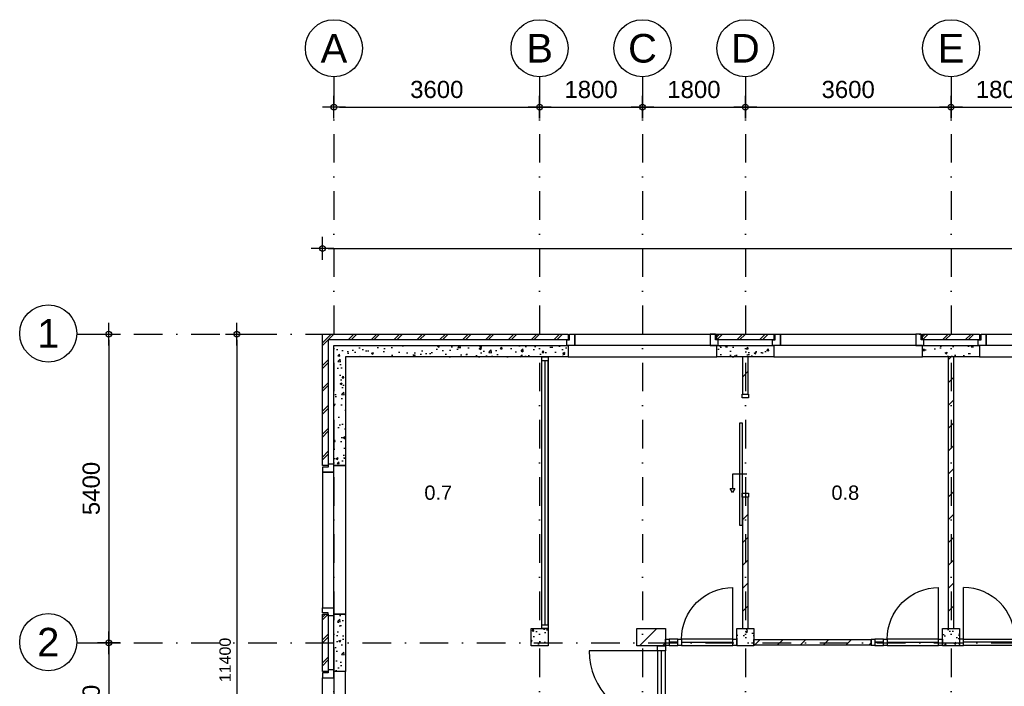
# Model space of a CAD drawing. Header units: millimetres. Extents: x -5500 to 79887, y -71178 to 5500.
# Tile 9 of 18: x -5500 to 11732, y -6160 to 5500. Entities that reach past the tile are written whole.
import ezdxf
from ezdxf.enums import TextEntityAlignment as Align

# ---------------------------------------------------------------- set-up
doc = ezdxf.new("R2010")
doc.units = ezdxf.units.MM
doc.header["$LTSCALE"] = 100
doc.linetypes.add('p_stramien$0$DASHDOT', pattern=[1, 0.5, -0.25, 0, -0.25])
for name, color, linetype in [('A--A21--_BUITENWAND', 9, 'Continuous'), ('A--A22--_BINNENWAND', 9, 'Continuous'), ('A--A28--_KONSTRUKTIES', 9, 'Continuous'), ('A--L21--_BUITENWAND', 4, 'Continuous'), ('A--L22--_BINNENWAND', 7, 'Continuous'), ('A--L28--_KONSTRUKTIES', 4, 'Continuous'), ('A--L31--_BUITENKOZIJN', 4, 'Continuous'), ('A--L32--_BINNENKOZIJN', 4, 'Continuous'), ('A--M$1A_MAATVOERING', 1, 'Continuous'), ('A--T$1A_0_25MM', 4, 'Continuous'), ('p_stramien$0$A--L$7A-_STRAMIEN', 250, 'p_stramien$0$DASHDOT'), ('p_stramien$0$A--M$1A_MAATVOERING', 1, 'Continuous'), ('p_stramien$0$A--T$1A_0_50MM', 3, 'Continuous')]:
    doc.layers.add(name, color=color, linetype=linetype)
doc.styles.add('p_stramien$0$TEXT-0_30', font='arial.ttf', dxfattribs={"height": 300})
doc.styles.add('p_stramien$0$TEXT-0_50', font='arial.ttf', dxfattribs={"height": 500})
doc.styles.add('TEXT-0_20', font='arial.ttf', dxfattribs={"height": 200})
doc.styles.add('TEXT-0_25', font='arial.ttf', dxfattribs={"height": 250})
doc.dimstyles.new('DIM-2', dxfattribs={"dimscale": 100, "dimtxt": 2, "dimasz": 1, "dimexe": 0, "dimexo": 0, "dimgap": 0, "dimtad": 0, "dimdec": 0, "dimzin": 0, "dimdsep": 46, "dimtxsty": 'TEXT-0_20', "dimblk1": 'MAATPUNT', "dimblk2": 'MAATPUNT', "dimsah": 1, "dimcen": 0, "dimse1": 1, "dimse2": 1, "dimclrd": 9, "dimclre": 1, "dimclrt": 2, "dimazin": 0, "dimtfac": 0.75, "dimtdec": 0, "dimtix": 1, "dimtmove": 2, "dimatfit": 3, "dimfxl": 0, "dimtvp": 1, "dimtolj": 1, "dimtzin": 0, "dimarcsym": 0})
doc.dimstyles.new('p_stramien$0$DIM-3', dxfattribs={"dimscale": 100, "dimtxt": 3, "dimasz": 1, "dimexe": 0, "dimexo": 0, "dimgap": 0, "dimtad": 0, "dimdec": 0, "dimzin": 0, "dimdsep": 46, "dimtxsty": 'p_stramien$0$TEXT-0_30', "dimblk1": 'p_stramien$0$MAATPUNT', "dimblk2": 'p_stramien$0$MAATPUNT', "dimsah": 1, "dimcen": 0, "dimse1": 1, "dimse2": 1, "dimclrd": 9, "dimclre": 1, "dimclrt": 3, "dimazin": 0, "dimtfac": 0.75, "dimtdec": 0, "dimtix": 1, "dimtmove": 2, "dimatfit": 3, "dimfxl": 0, "dimtvp": 1, "dimtolj": 1, "dimtzin": 0, "dimarcsym": 0})
pattern_1 = [(45, (0, 50), (-200, 200), []), (45, (50, 50), (-200, 200), [])]
pattern_2 = [(45, (0, 0), (-200, 200), [])]

# ---------------------------------------------------------------- blocks, each defined once
blk = doc.blocks.new('bi_koz_1250')
at = {"layer": 'A--L32--_BINNENKOZIJN', "color": 1}
for points in [[(-57, -67), (57, -67), (57, 0), (-57, 0)], [(0, -67), (57, -67), (57, -967), (0, -967)], [(-57, -1034), (57, -1034), (57, -967), (-57, -967)], [(-57, -1250), (57, -1250), (57, -1183), (-57, -1183)]]:
    blk.add_lwpolyline(points, close=True, dxfattribs=at)
at = {"layer": 'A--L32--_BINNENKOZIJN', "color": 9}
for points in [[(-57, -67), (57, -67), (57, -967), (-57, -967)], [(-57, -1034), (0, -1034), (0, -1183), (-57, -1183)], [(0, -1034), (57, -1034), (57, -1183), (0, -1183)]]:
    blk.add_lwpolyline(points, close=True, dxfattribs=at)
blk.add_lwpolyline([(57, -67), (957, -67)], dxfattribs=at)
blk.add_arc((57, -67), 900, 270, 0, dxfattribs=at)
blk = doc.blocks.new('bu_koz_2600')
at = {"layer": 'A--L21--_BUITENWAND', "color": 9}
blk.add_lwpolyline([(0, -300), (2600, -300), (2600, -100), (0, -100)], close=True, dxfattribs=at)
at = {"layer": 'A--L31--_BUITENKOZIJN', "color": 1}
for points in [[(-25, 0), (25, 0), (25, 100), (115, 100), (115, -100), (-25, -100), (-25, 0)], [(2625, 0), (2575, 0), (2575, 100), (2485, 100), (2485, -100), (2625, -100), (2625, 0)]]:
    blk.add_lwpolyline(points, dxfattribs=at)
at = {"layer": 'A--L31--_BUITENKOZIJN', "color": 9}
blk.add_lwpolyline([(115, 100), (2485, 100), (2485, -100), (115, -100)], close=True, dxfattribs=at)
blk = doc.blocks.new('bi_koz_sfd_1800')
at = {"layer": 'A--L32--_BINNENKOZIJN', "color": 1}
for points in [[(-57, -67), (57, -67), (57, 0), (-57, 0)], [(57, -500), (57, -2300), (97, -2300), (97, -500)], [(-57, -1800), (57, -1800), (57, -1733), (-57, -1733)]]:
    blk.add_lwpolyline(points, close=True, dxfattribs=at)
at = {"layer": 'A--L32--_BINNENKOZIJN', "color": 7}
blk.add_lwpolyline([(-28, -1400), (222, -1400), (222, -1650)], dxfattribs=at)
for points in [[(181, -1650), (222, -1720), (263, -1650)], [(222, -1650), (222, -1650), (222, -1650)]]:
    blk.add_lwpolyline(points, close=True, dxfattribs=at)
blk = doc.blocks.new('bi_koz_2210')
at = {"color": 9}
blk.add_lwpolyline([(-57, -90), (-1257, -90)], dxfattribs=at)
at = {"layer": 'A--L32--_BINNENKOZIJN', "color": 1}
for points in [[(78, -90), (-57, -90), (-57, 0), (78, 0)], [(10.5, -90), (-57, -90), (-57, -1290), (10.5, -1290)], [(78, -1380), (-57, -1380), (-57, -1290), (78, -1290)], [(78, -2210), (-57, -2210), (-57, -2120), (78, -2120)]]:
    blk.add_lwpolyline(points, close=True, dxfattribs=at)
at = {"layer": 'A--L32--_BINNENKOZIJN', "color": 9}
for points in [[(78, -90), (-57, -90), (-57, -1290), (78, -1290)], [(10.5, -1380), (-57, -1380), (-57, -2120), (10.5, -2120)], [(78, -1380), (10.5, -1380), (10.5, -2120), (78, -2120)]]:
    blk.add_lwpolyline(points, close=True, dxfattribs=at)
blk.add_arc((-57, -90), 1200, 180, 270, dxfattribs=at)
blk = doc.blocks.new('bu_koz_1750')
at = {"layer": 'A--L31--_BUITENKOZIJN', "color": 1}
for points in [[(0, 1775), (0, 1725), (-100, 1725), (-100, 1635), (100, 1635), (100, 1775), (0, 1775)], [(0, -25), (0, 25), (-100, 25), (-100, 115), (100, 115), (100, -25), (0, -25)]]:
    blk.add_lwpolyline(points, dxfattribs=at)
at = {"layer": 'A--L31--_BUITENKOZIJN', "color": 9}
for points in [[(100, 0), (300, 0), (300, 1750), (100, 1750)], [(-100, 115), (-100, 1635), (100, 1635), (100, 115)]]:
    blk.add_lwpolyline(points, close=True, dxfattribs=at)
blk = doc.blocks.new('p_stramien$0$stramien')
at = {"layer": 'p_stramien$0$A--M$1A_MAATVOERING', "color": 1}
blk.add_circle((0, 0), 500, dxfattribs=at)
at = {"layer": 'p_stramien$0$A--T$1A_0_50MM', "style": 'p_stramien$0$TEXT-0_50'}
blk.add_attdef('AS', text='', height=500, dxfattribs=at).set_placement((0, 0), align=Align.MIDDLE_CENTER)
blk = doc.blocks.new('p_stramien$0$MAATPUNT')
at = {"color": 9, "linetype": 'Continuous'}
for p, q in [((0, 2), (0, -2)), ((-2, 0), (2, 0))]:
    blk.add_line(p, q, dxfattribs=at)
at = {"color": 1, "linetype": 'Continuous'}
blk.add_circle((0, 0), 0.5, dxfattribs=at)
blk = doc.blocks.new('*D274')
at = {"layer": 'p_stramien$0$A--M$1A_MAATVOERING', "color": 9, "lineweight": -2}
blk.add_line((100, 3971), (3500, 3971), dxfattribs=at)
at = {"layer": 'p_stramien$0$A--M$1A_MAATVOERING', "color": 9, "lineweight": -2, "xscale": 100, "yscale": 100, "zscale": 100, "rotation": 180}
blk.add_blockref('p_stramien$0$MAATPUNT', (0, 3971), dxfattribs=at)
at = {"layer": 'p_stramien$0$A--M$1A_MAATVOERING', "color": 9, "lineweight": -2, "xscale": 100, "yscale": 100, "zscale": 100}
blk.add_blockref('p_stramien$0$MAATPUNT', (3600, 3971), dxfattribs=at)
at = {"layer": 'p_stramien$0$A--M$1A_MAATVOERING', "color": 3, "insert": (1800, 4278), "char_height": 300, "attachment_point": 5, "style": 'p_stramien$0$TEXT-0_30'}
blk.add_mtext('\\A1;3600', dxfattribs=at)
blk = doc.blocks.new('*D272')
at = {"layer": 'p_stramien$0$A--M$1A_MAATVOERING', "color": 9, "lineweight": -2}
blk.add_line((3700, 3971), (5300, 3971), dxfattribs=at)
at = {"layer": 'p_stramien$0$A--M$1A_MAATVOERING', "color": 9, "lineweight": -2, "xscale": 100, "yscale": 100, "zscale": 100, "rotation": 180}
blk.add_blockref('p_stramien$0$MAATPUNT', (3600, 3971), dxfattribs=at)
at = {"layer": 'p_stramien$0$A--M$1A_MAATVOERING', "color": 9, "lineweight": -2, "xscale": 100, "yscale": 100, "zscale": 100}
blk.add_blockref('p_stramien$0$MAATPUNT', (5400, 3971), dxfattribs=at)
at = {"layer": 'p_stramien$0$A--M$1A_MAATVOERING', "color": 3, "insert": (4500, 4278), "char_height": 300, "attachment_point": 5, "style": 'p_stramien$0$TEXT-0_30'}
blk.add_mtext('\\A1;1800', dxfattribs=at)
blk = doc.blocks.new('*D291')
at = {"layer": 'p_stramien$0$A--M$1A_MAATVOERING', "color": 9, "lineweight": -2}
blk.add_line((5500, 3971), (7100, 3971), dxfattribs=at)
at = {"layer": 'p_stramien$0$A--M$1A_MAATVOERING', "color": 9, "lineweight": -2, "xscale": 100, "yscale": 100, "zscale": 100, "rotation": 180}
blk.add_blockref('p_stramien$0$MAATPUNT', (5400, 3971), dxfattribs=at)
at = {"layer": 'p_stramien$0$A--M$1A_MAATVOERING', "color": 9, "lineweight": -2, "xscale": 100, "yscale": 100, "zscale": 100}
blk.add_blockref('p_stramien$0$MAATPUNT', (7200, 3971), dxfattribs=at)
at = {"layer": 'p_stramien$0$A--M$1A_MAATVOERING', "color": 3, "insert": (6300, 4278), "char_height": 300, "attachment_point": 5, "style": 'p_stramien$0$TEXT-0_30'}
blk.add_mtext('\\A1;1800', dxfattribs=at)
blk = doc.blocks.new('*D284')
at = {"layer": 'p_stramien$0$A--M$1A_MAATVOERING', "color": 9, "lineweight": -2}
blk.add_line((7300, 3971), (10700, 3971), dxfattribs=at)
at = {"layer": 'p_stramien$0$A--M$1A_MAATVOERING', "color": 9, "lineweight": -2, "xscale": 100, "yscale": 100, "zscale": 100, "rotation": 180}
blk.add_blockref('p_stramien$0$MAATPUNT', (7200, 3971), dxfattribs=at)
at = {"layer": 'p_stramien$0$A--M$1A_MAATVOERING', "color": 9, "lineweight": -2, "xscale": 100, "yscale": 100, "zscale": 100}
blk.add_blockref('p_stramien$0$MAATPUNT', (10800, 3971), dxfattribs=at)
at = {"layer": 'p_stramien$0$A--M$1A_MAATVOERING', "color": 3, "insert": (9000, 4278), "char_height": 300, "attachment_point": 5, "style": 'p_stramien$0$TEXT-0_30'}
blk.add_mtext('\\A1;3600', dxfattribs=at)
blk = doc.blocks.new('*D295')
at = {"layer": 'p_stramien$0$A--M$1A_MAATVOERING', "color": 9, "lineweight": -2}
blk.add_line((10900, 3971), (12500, 3971), dxfattribs=at)
at = {"layer": 'p_stramien$0$A--M$1A_MAATVOERING', "color": 9, "lineweight": -2, "xscale": 100, "yscale": 100, "zscale": 100, "rotation": 180}
blk.add_blockref('p_stramien$0$MAATPUNT', (10800, 3971), dxfattribs=at)
at = {"layer": 'p_stramien$0$A--M$1A_MAATVOERING', "color": 9, "lineweight": -2, "xscale": 100, "yscale": 100, "zscale": 100}
blk.add_blockref('p_stramien$0$MAATPUNT', (12600, 3971), dxfattribs=at)
at = {"layer": 'p_stramien$0$A--M$1A_MAATVOERING', "color": 3, "insert": (11700, 4278), "char_height": 300, "attachment_point": 5, "style": 'p_stramien$0$TEXT-0_30'}
blk.add_mtext('\\A1;1800', dxfattribs=at)
blk = doc.blocks.new('*D266')
at = {"layer": 'p_stramien$0$A--M$1A_MAATVOERING', "color": 9, "lineweight": -2}
blk.add_line((-3941, -100), (-3941, -5300), dxfattribs=at)
at = {"layer": 'p_stramien$0$A--M$1A_MAATVOERING', "color": 9, "lineweight": -2, "xscale": 100, "yscale": 100, "zscale": 100}
for p, rotation in [((-3941, 0), 90), ((-3941, -5400), 270)]:
    blk.add_blockref('p_stramien$0$MAATPUNT', p, dxfattribs=dict(at, rotation=rotation))
at = {"layer": 'p_stramien$0$A--M$1A_MAATVOERING', "color": 3, "insert": (-4247, -2700), "char_height": 300, "attachment_point": 5, "rotation": 90, "style": 'p_stramien$0$TEXT-0_30'}
blk.add_mtext('\\A1;5400', dxfattribs=at)
blk = doc.blocks.new('*D268')
at = {"layer": 'p_stramien$0$A--M$1A_MAATVOERING', "color": 9, "lineweight": -2}
blk.add_line((-3941, -5500), (-3941, -7700), dxfattribs=at)
at = {"layer": 'p_stramien$0$A--M$1A_MAATVOERING', "color": 9, "lineweight": -2, "xscale": 100, "yscale": 100, "zscale": 100}
for p, rotation in [((-3941, -5400), 90), ((-3941, -7800), 270)]:
    blk.add_blockref('p_stramien$0$MAATPUNT', p, dxfattribs=dict(at, rotation=rotation))
at = {"layer": 'p_stramien$0$A--M$1A_MAATVOERING', "color": 3, "insert": (-4247, -6600), "char_height": 300, "attachment_point": 5, "rotation": 90, "style": 'p_stramien$0$TEXT-0_30'}
blk.add_mtext('\\A1;2400', dxfattribs=at)
blk = doc.blocks.new('MAATPUNT')
at = {"color": 9, "linetype": 'Continuous'}
for p, q in [((0, 2), (0, -2)), ((-2, 0), (2, 0))]:
    blk.add_line(p, q, dxfattribs=at)
at = {"color": 1, "linetype": 'Continuous'}
blk.add_circle((0, 0), 0.5, dxfattribs=at)
blk = doc.blocks.new('*D148')
at = {"layer": 'A--M$1A_MAATVOERING', "color": 9, "lineweight": -2}
blk.add_line((-1700, -100), (-1700, -11300), dxfattribs=at)
at = {"layer": 'A--M$1A_MAATVOERING', "color": 9, "lineweight": -2, "xscale": 100, "yscale": 100, "zscale": 100}
for p, rotation in [((-1700, 0), 90), ((-1700, -11400), 270)]:
    blk.add_blockref('MAATPUNT', p, dxfattribs=dict(at, rotation=rotation))
at = {"layer": 'A--M$1A_MAATVOERING', "color": 2, "insert": (-1904.2, -5700), "char_height": 200, "attachment_point": 5, "rotation": 90, "style": 'TEXT-0_20'}
blk.add_mtext('\\A1;11400', dxfattribs=at)
blk = doc.blocks.new('*D152')
at = {"layer": 'A--M$1A_MAATVOERING', "color": 9, "lineweight": -2}
blk.add_line((-100, 1500), (37900, 1500), dxfattribs=at)
at = {"layer": 'A--M$1A_MAATVOERING', "color": 9, "lineweight": -2, "xscale": 100, "yscale": 100, "zscale": 100, "rotation": 180}
blk.add_blockref('MAATPUNT', (-200, 1500), dxfattribs=at)
at = {"layer": 'A--M$1A_MAATVOERING', "color": 9, "lineweight": -2, "xscale": 100, "yscale": 100, "zscale": 100}
blk.add_blockref('MAATPUNT', (38000, 1500), dxfattribs=at)
at = {"layer": 'A--M$1A_MAATVOERING', "color": 2, "insert": (18900, 1704), "char_height": 200, "attachment_point": 5, "style": 'TEXT-0_20'}
blk.add_mtext('\\A1;38200', dxfattribs=at)
blk = doc.blocks.new('p_stramien')
at = {"layer": 'p_stramien$0$A--L$7A-_STRAMIEN', "ltscale": 10}
for points in [[(0, 4500), (0, -70400)], [(3600, 4500), (3600, -70400)], [(5400, 4500), (5400, -70400)], [(7200, 4500), (7200, -70400)], [(10800, 4500), (10800, -70400)], [(-4500.1, 0), (42100, 0)], [(-4500.1, -5400), (42100, -5400)]]:
    blk.add_lwpolyline(points, dxfattribs=at)
at = {"layer": 'p_stramien$0$A--L$7A-_STRAMIEN', "rotation": 360}
for p, values in [((0, 5000), {'AS': 'A'}), ((3600, 5000), {'AS': 'B'}), ((5400, 5000), {'AS': 'C'}), ((7200, 5000), {'AS': 'D'}), ((10800, 5000), {'AS': 'E'}), ((-5000, 11.9), {'AS': '1'}), ((-5000, -5388.1), {'AS': '2'})]:
    blk.add_blockref('p_stramien$0$stramien', p, dxfattribs=at).add_auto_attribs(values)
at = {"layer": 'p_stramien$0$A--M$1A_MAATVOERING'}
for base, p1, p2, picture, middle in [((3600, 3971.3), (0, 0), (3600, 0), '*D274', (1800, 4277.6)), ((5400, 3971.3), (3600, 0), (5400, 0), '*D272', (4500, 4277.6)), ((7200, 3971.3), (5400, 0), (7200, 0), '*D291', (6300, 4277.6)), ((10800, 3971.3), (7200, 0), (10800, 0), '*D284', (9000, 4277.6)), ((12600, 3971.3), (10800, 0), (12600, 0), '*D295', (11700, 4277.6))]:
    dim = blk.add_linear_dim(base=base, p1=p1, p2=p2, dimstyle='p_stramien$0$DIM-3', dxfattribs=at)
    dim.commit()
    dim.dimension.update_dxf_attribs({"geometry": picture, "text_midpoint": middle})
for base, p1, p2, picture, middle in [((-3940.8, -5400), (0, 0), (0, -5400), '*D266', (-4247.1, -2700)), ((-3940.8, -7800), (0, -5400), (0, -7800), '*D268', (-4247.1, -6600))]:
    dim = blk.add_linear_dim(base=base, p1=p1, p2=p2, angle=90, dimstyle='p_stramien$0$DIM-3', dxfattribs=at)
    dim.commit()
    dim.dimension.update_dxf_attribs({"geometry": picture, "text_midpoint": middle})

msp = doc.modelspace()

# ---------------------------------------------------------------- hatches: boundary and pattern name
at = {"layer": 'A--A21--_BUITENWAND'}
h = msp.add_hatch(dxfattribs=at)
h.set_pattern_fill('BAKSTEEN', color=256, scale=100, style=0)
h.set_pattern_definition(pattern_1)
h.paths.add_polyline_path([(4100, 0), (-200, 0), (-200, -2300), (-100, -2300), (-100, -100), (4100, -100)])
h = msp.add_hatch(dxfattribs=at)
h.set_pattern_fill('BAKSTEEN', color=256, scale=100, style=0)
h.set_pattern_definition(pattern_1)
h.paths.add_polyline_path([(7700, 0), (6700, 0), (6700, -100), (7700, -100)])
h = msp.add_hatch(dxfattribs=at)
h.set_pattern_fill('BAKSTEEN', color=256, scale=100, style=0)
h.set_pattern_definition(pattern_1)
h.paths.add_polyline_path([(11300, 0), (10300, 0), (10300, -100), (11300, -100)])
h = msp.add_hatch(dxfattribs=at)
h.set_pattern_fill('CONCRETE2', color=256, scale=25, style=0)
h.paths.add_polyline_path([(4100, -200), (0, -200), (0, -2300), (200, -2300), (200, -400), (4100, -400)])
h = msp.add_hatch(dxfattribs=at)
h.set_pattern_fill('CONCRETE2', color=256, scale=25, style=0)
h.paths.add_polyline_path([(7700, -200), (6700, -200), (6700, -400), (7700, -400)])
h = msp.add_hatch(dxfattribs=at)
h.set_pattern_fill('CONCRETE2', color=256, scale=25, style=0)
h.paths.add_polyline_path([(11300, -200), (10300, -200), (10300, -400), (11300, -400)])
h = msp.add_hatch(dxfattribs=at)
h.set_pattern_fill('BAKSTEEN', color=256, scale=100, style=0)
h.set_pattern_definition(pattern_1)
h.paths.add_polyline_path([(-200, -4900), (-200, -5900), (-100, -5900), (-100, -4900)])
h = msp.add_hatch(dxfattribs=at)
h.set_pattern_fill('CONCRETE2', color=256, scale=25, style=0)
h.paths.add_polyline_path([(0, -4900), (0, -5900), (200, -5900), (200, -4900)])
at = {"layer": 'A--A22--_BINNENWAND'}
h = msp.add_hatch(dxfattribs=at)
h.set_pattern_fill('KALKZANDSTEEN', color=256, scale=100, style=0)
h.set_pattern_definition([(45, (0, 4100), (-200, 200), [])])
h.paths.add_polyline_path([(7150, -400), (7150, -1050), (7250, -1050), (7250, -400)])
h = msp.add_hatch(dxfattribs=at)
h.set_pattern_fill('KALKZANDSTEEN', color=256, scale=100, style=0)
h.set_pattern_definition(pattern_2)
h.paths.add_polyline_path([(10750, -400), (10750, -5150), (10850, -5150), (10850, -400)])
h = msp.add_hatch(dxfattribs=at)
h.set_pattern_fill('KALKZANDSTEEN', color=256, scale=100, style=0)
h.set_pattern_definition(pattern_2)
h.paths.add_polyline_path([(7150, -2850), (7150, -5150), (7250, -5150), (7250, -2850)])
h = msp.add_hatch(dxfattribs=at)
h.set_pattern_fill('KALKZANDSTEEN', color=256, scale=100, style=0)
h.set_pattern_definition(pattern_2)
h.paths.add_polyline_path([(5300, -5150), (5300, -5450), (5800, -5450), (5800, -5150)])
h = msp.add_hatch(dxfattribs=at)
h.set_pattern_fill('KALKZANDSTEEN', color=256, scale=100, style=0)
h.set_pattern_definition(pattern_2)
h.paths.add_polyline_path([(9400, -5340), (7350, -5340), (7350, -5440), (9400, -5440)])
at = {"layer": 'A--A28--_KONSTRUKTIES'}
h = msp.add_hatch(dxfattribs=at)
h.set_pattern_fill('CONCRETE2', color=256, scale=25, style=0)
h.paths.add_polyline_path([(3450, -5150), (3450, -5450), (3750, -5450), (3750, -5150)])
h = msp.add_hatch(dxfattribs=at)
h.set_pattern_fill('CONCRETE2', color=256, scale=25, style=0)
h.paths.add_polyline_path([(7050, -5150), (7050, -5450), (7350, -5450), (7350, -5150)])
h = msp.add_hatch(dxfattribs=at)
h.set_pattern_fill('CONCRETE2', color=256, scale=25, style=0)
h.paths.add_polyline_path([(10650, -5150), (10650, -5450), (10950, -5450), (10950, -5150)])

# ---------------------------------------------------------------- linework, layer by layer
at = {"layer": 'A--L21--_BUITENWAND', "color": 2}
msp.add_lwpolyline([(-200, 0), (4100, 0), (4100, -100), (-100, -100), (-100, -2300), (-200, -2300), (-200, 0)], dxfattribs=at)
for points in [[(6700, 0), (7700, 0), (7700, -100), (6700, -100)], [(10300, 0), (11300, 0), (11300, -100), (10300, -100)], [(-200, -5900), (-200, -4900), (-100, -4900), (-100, -5900)]]:
    msp.add_lwpolyline(points, close=True, dxfattribs=at)
at = {"layer": 'A--L21--_BUITENWAND', "color": 3}
msp.add_lwpolyline([(0, -200), (4100, -200), (4100, -400), (200, -400), (200, -2300), (0, -2300), (0, -200)], dxfattribs=at)
for points in [[(6700, -200), (7700, -200), (7700, -400), (6700, -400)], [(10300, -200), (11300, -200), (11300, -400), (10300, -400)], [(0, -5900), (0, -4900), (200, -4900), (200, -5900)]]:
    msp.add_lwpolyline(points, close=True, dxfattribs=at)
at = {"layer": 'A--L22--_BINNENWAND', "color": 2}
for points in [[(7150, -400), (7150, -1050), (7250, -1050), (7250, -400)], [(10750, -400), (10750, -5150), (10850, -5150), (10850, -400)], [(7150, -2850), (7150, -5150), (7250, -5150), (7250, -2850)], [(5300, -5450), (5300, -5150), (5800, -5150), (5800, -5450)], [(7350, -5340), (9400, -5340), (9400, -5440), (7350, -5440)]]:
    msp.add_lwpolyline(points, close=True, dxfattribs=at)
at = {"layer": 'A--L28--_KONSTRUKTIES', "color": 3}
for points in [[(3450, -5450), (3450, -5150), (3750, -5150), (3750, -5450)], [(7050, -5450), (7050, -5150), (7350, -5150), (7350, -5450)], [(10650, -5450), (10650, -5150), (10950, -5150), (10950, -5450)]]:
    msp.add_lwpolyline(points, close=True, dxfattribs=at)
at = {"layer": 'A--L32--_BINNENKOZIJN', "color": 1}
for points in [[(3750, -467), (3636, -467), (3636, -400), (3750, -400)], [(3750, -5150), (3636, -5150), (3636, -5083), (3750, -5083)]]:
    msp.add_lwpolyline(points, close=True, dxfattribs=at)
at = {"layer": 'A--L32--_BINNENKOZIJN', "color": 9}
for points in [[(3636, -5150), (3636, -400), (3750, -400), (3750, -5150)], [(3750, -5083), (3750, -467), (3693, -467), (3693, -5083)]]:
    msp.add_lwpolyline(points, close=True, dxfattribs=at)

# ---------------------------------------------------------------- block references
for name, p in [('p_stramien', (0, 0)), ('bu_koz_2600', (4100, -100)), ('bu_koz_2600', (7700, -100)), ('bu_koz_2600', (11300, -100)), ('bu_koz_1750', (-100, -7650))]:
    msp.add_blockref(name, p)
at = {"xscale": -1}
msp.add_blockref('bi_koz_sfd_1800', (7200, -1050), dxfattribs=at)
for name, p, rotation in [('bu_koz_2600', (-100, -2300), 89.99999999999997), ('bi_koz_1250', (7050, -5390), 270), ('bi_koz_1250', (10650, -5390), 270)]:
    msp.add_blockref(name, p, dxfattribs=dict(at, rotation=rotation))
at = {"rotation": 90.00000000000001}
msp.add_blockref('bi_koz_1250', (10950, -5390), dxfattribs=at)
at = {"layer": 'A--L22--_BINNENWAND', "color": 2}
msp.add_blockref('bi_koz_2210', (5722, -5450), dxfattribs=at)

# ---------------------------------------------------------------- texts
at = {"layer": 'A--T$1A_0_25MM', "char_height": 100, "width": 708.694, "attachment_point": 5, "style": 'TEXT-0_25'}
for s, insert in [('\\H2.5x;0.7', (1825, -2775)), ('\\H2.5x;0.8', (8950, -2775))]:
    msp.add_mtext(s, dxfattribs=dict(at, insert=insert))

# ---------------------------------------------------------------- dimensions: what is measured, and where the dimension line sits
at = {"layer": 'A--M$1A_MAATVOERING'}
dim = msp.add_linear_dim(base=(38000, 1499.6), p1=(-200, 0), p2=(38000, 0), dimstyle='DIM-2', dxfattribs=at)
dim.commit()
dim.dimension.update_dxf_attribs({"geometry": '*D152', "text_midpoint": (18900, 1703.8)})
dim = msp.add_linear_dim(base=(-1700, -11400), p1=(-200, 0), p2=(-200, -11400), angle=90, dimstyle='DIM-2', dxfattribs=at)
dim.commit()
dim.dimension.update_dxf_attribs({"geometry": '*D148', "text_midpoint": (-1904.2, -5700)})

doc.saveas('drawing.dxf')
